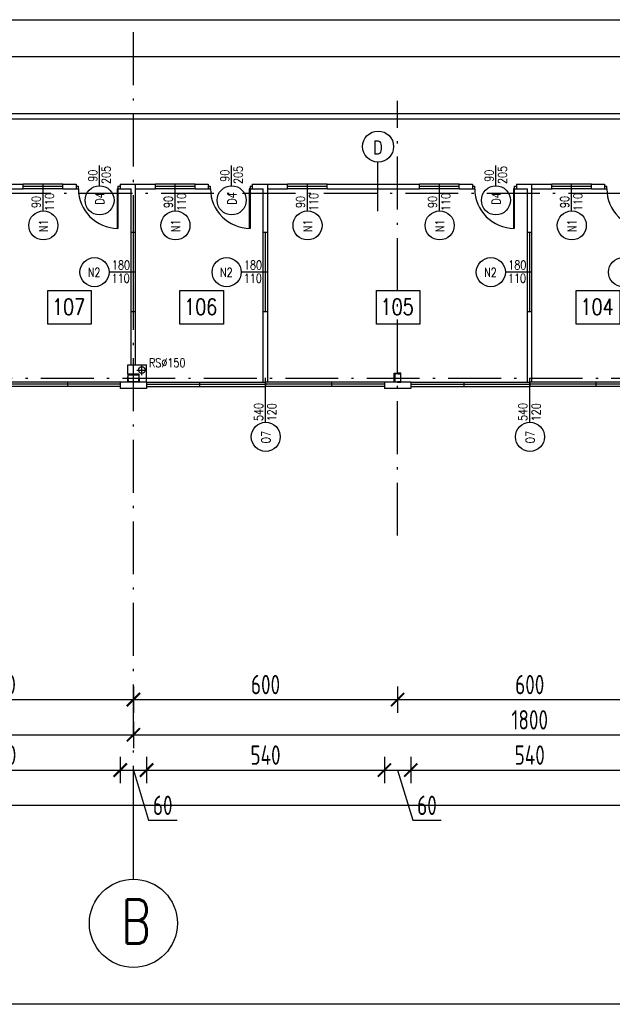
# Model space of a CAD drawing. Extents: x 153948 to 285449, y -89387 to -60195.
# Tile 4 of 101: x 250262 to 251608, y -89387 to -87152. Entities that reach past the tile are written whole.
import ezdxf
from ezdxf.enums import TextEntityAlignment as Align

# ---------------------------------------------------------------- set-up
doc = ezdxf.new("R2010")
doc.units = 0
doc.header["$LTSCALE"] = 100
doc.header["$MEASUREMENT"] = 0
doc.header["$PDMODE"] = 1
doc.linetypes.add('ACAD_ISO10W100', pattern=[18.5, 12, -3, 0.5, -3])
doc.layers.get('0').update_dxf_attribs({"linetype": 'CONTINUOUS'})
doc.layers.get('DEFPOINTS').update_dxf_attribs({"linetype": 'CONTINUOUS'})
for name, color, linetype in [('1', 2, 'CONTINUOUS'), ('ALUMINIUM', 5, 'CONTINUOUS'), ('DRZWI', 5, 'CONTINUOUS'), ('K-STA', 2, 'CONTINUOUS'), ('OBRYS', 8, 'CONTINUOUS'), ('OKNA', 5, 'CONTINUOUS'), ('OPIS-POM', 2, 'CONTINUOUS'), ('OSIE', 8, 'ACAD_ISO10W100'), ('PANELE', 3, 'CONTINUOUS'), ('R-----OP', 2, 'CONTINUOUS'), ('RYNNY', 2, 'CONTINUOUS'), ('SCIANY-GK', 11, 'CONTINUOUS'), ('TEXT1', 2, 'CONTINUOUS'), ('WYMIARY', 1, 'CONTINUOUS')]:
    doc.layers.add(name, color=color, linetype=linetype)
doc.styles.add('DYBY-NORMALNY-0-8-N', font='ROMANS.SHX', dxfattribs={"width": 0.8})
doc.styles.add('STYLE2', font='isocp.shx', dxfattribs={"width": 0.8})
doc.styles.add('TXT3', font='SIMPLEX.SHX', dxfattribs={"width": 0.75, "height": 40})
doc.dimstyles.new('KRESKI_100', dxfattribs={"dimscale": 20, "dimtxt": 2.2, "dimasz": 1.5, "dimexe": 1.5, "dimexo": 1.5, "dimgap": 0.6, "dimtad": 1, "dimdec": 1, "dimrnd": 0.5, "dimdsep": 46, "dimtxsty": 'STYLE2', "dimblk1": 'ARCHTICK', "dimblk2": 'ARCHTICK', "dimsah": 1, "dimcen": 2.5, "dimdle": 1.5, "dimclrd": 10, "dimclre": 10, "dimclrt": 15, "dimadec": 0, "dimazin": 0, "dimtfac": 1, "dimtdec": 1, "dimtmove": 1, "dimatfit": 3, "dimldrblk": 'ARCHTICK', "dimfxl": 1.5, "dimfxlon": 1, "dimtolj": 1, "dimtzin": 0, "dimarcsym": 0})

# ---------------------------------------------------------------- blocks, each defined once
blk = doc.blocks.new('SC260X2')
at = {"layer": '1'}
for points in [[(-13, 9), (-13, 0), (-12.4, 0), (-12.1, 7, -0.401015), (-11.1, 7.9), (11.1, 7.9, -0.401015), (12.1, 7), (12.4, 0), (13, 0), (13, 9)], [(-13, -9), (-13, 0), (-12.4, 0), (-12.1, -7, 0.401015), (-11.1, -7.9), (11.1, -7.9, 0.401015), (12.1, -7), (12.4, 0), (13, 0), (13, -9)]]:
    blk.add_lwpolyline(points, format="xyb", close=True, dxfattribs=at)
blk = doc.blocks.new('SC200X2')
at = {"layer": '1'}
for points in [[(-10, 7.5), (-10, 0), (-9.7, 0, 0.391021), (-9.1, 0.6), (-8.7, 5.6, -0.391021), (-7.6, 6.6), (7.6, 6.6, -0.391021), (8.7, 5.6), (9.1, 0.6, 0.391021), (9.7, 0), (10, 0), (10, 7.5)], [(-10, -7.5), (-10, 0), (-9.7, 0, -0.391021), (-9.1, -0.6), (-8.7, -5.6, 0.391021), (-7.6, -6.6), (7.6, -6.6, 0.391021), (8.7, -5.6), (9.1, -0.6, -0.391021), (9.7, 0), (10, 0), (10, -7.5)]]:
    blk.add_lwpolyline(points, format="xyb", close=True, dxfattribs=at)
blk = doc.blocks.new('O150')
at = {"layer": 'OKNA', "ltscale": 0.1}
for p, q in [((0, 0), (150, 0)), ((0, 0), (0, -10)), ((150, 0), (150, -10)), ((0, -5), (150, -5)), ((0, -10), (150, -10))]:
    blk.add_line(p, q, dxfattribs=at)
blk = doc.blocks.new('O120')
at = {"layer": 'OKNA', "ltscale": 0.1}
for p, q in [((0, 10), (120, 10)), ((0, 10), (0, 0)), ((0, 5), (120, 5)), ((0, 0), (120, 0)), ((120, 10), (120, 0))]:
    blk.add_line(p, q, dxfattribs=at)
blk = doc.blocks.new('D100')
at = {"layer": 'ALUMINIUM'}
for p, q in [((0, 0), (0, -6)), ((0, 0), (5, 0)), ((5, -6), (5, 0)), ((95, 0), (100, 0)), ((95, 0), (95, -6)), ((100, 0), (100, -6)), ((0, -6), (5, -6)), ((93, -6), (93, -95.9)), ((95, -6), (93, -6)), ((95, -6), (95, -96)), ((95, -6), (100, -6))]:
    blk.add_line(p, q, dxfattribs=at)
blk.add_arc((95, -6), 90, 180, 270, dxfattribs=at)
blk = doc.blocks.new('_ARCHTICK')
at = {"color": 0, "linetype": 'ByBlock', "const_width": 0.15}
blk.add_lwpolyline([(-0.5, -0.5), (0.5, 0.5)], dxfattribs=at)
blk = doc.blocks.new('*D310')
at = {"layer": 'DEFPOINTS', "color": 0, "ltscale": 0.1, "transparency": 16777216}
for p in [(248692.9, -87989.2), (255560.4, -88489.2), (255560.4, -88935.2)]:
    blk.add_point(p, dxfattribs=at)
at = {"layer": 'WYMIARY', "color": 10, "lineweight": -2, "ltscale": 0.1, "transparency": 16777216}
for p, q in [((248692.9, -88905.2), (248692.9, -88965.2)), ((255560.4, -88905.2), (255560.4, -88965.2)), ((248662.9, -88935.2), (255590.4, -88935.2))]:
    blk.add_line(p, q, dxfattribs=at)
at = {"layer": 'WYMIARY', "color": 10, "lineweight": -2, "ltscale": 0.1, "transparency": 16777216, "xscale": 30, "yscale": 30, "zscale": 30, "rotation": 180}
blk.add_blockref('_ARCHTICK', (248692.9, -88935.2), dxfattribs=at)
at = {"layer": 'WYMIARY', "color": 10, "lineweight": -2, "ltscale": 0.1, "transparency": 16777216, "xscale": 30, "yscale": 30, "zscale": 30}
blk.add_blockref('_ARCHTICK', (255560.4, -88935.2), dxfattribs=at)
at = {"layer": 'WYMIARY', "color": 15, "ltscale": 0.1, "transparency": 16777216, "insert": (252126.7, -88901.2), "char_height": 44, "attachment_point": 5, "style": 'STYLE2'}
blk.add_mtext('\\A1;6867.5', dxfattribs=at)
blk = doc.blocks.new('*D312')
at = {"layer": 'DEFPOINTS', "color": 0, "ltscale": 0.1, "transparency": 16777216}
for p in [(248720.4, -88695.2), (250520.4, -88695.2), (250520.4, -88775.2)]:
    blk.add_point(p, dxfattribs=at)
at = {"layer": 'WYMIARY', "color": 10, "lineweight": -2, "ltscale": 0.1, "transparency": 16777216}
for p, q in [((248720.4, -88745.2), (248720.4, -88805.2)), ((250520.4, -88745.2), (250520.4, -88805.2)), ((248690.4, -88775.2), (250550.4, -88775.2))]:
    blk.add_line(p, q, dxfattribs=at)
at = {"layer": 'WYMIARY', "color": 10, "lineweight": -2, "ltscale": 0.1, "transparency": 16777216, "xscale": 30, "yscale": 30, "zscale": 30, "rotation": 180}
blk.add_blockref('_ARCHTICK', (248720.4, -88775.2), dxfattribs=at)
at = {"layer": 'WYMIARY', "color": 10, "lineweight": -2, "ltscale": 0.1, "transparency": 16777216, "xscale": 30, "yscale": 30, "zscale": 30}
blk.add_blockref('_ARCHTICK', (250520.4, -88775.2), dxfattribs=at)
at = {"layer": 'WYMIARY', "color": 15, "ltscale": 0.1, "transparency": 16777216, "insert": (249620.4, -88741.2), "char_height": 44, "attachment_point": 5, "style": 'STYLE2'}
blk.add_mtext('\\A1;1800', dxfattribs=at)
blk = doc.blocks.new('*D313')
at = {"layer": 'DEFPOINTS', "color": 0, "ltscale": 0.1, "transparency": 16777216}
for p in [(250520.4, -88695.2), (252320.4, -88695.2), (252320.4, -88775.2)]:
    blk.add_point(p, dxfattribs=at)
at = {"layer": 'WYMIARY', "color": 10, "lineweight": -2, "ltscale": 0.1, "transparency": 16777216}
for p, q in [((250520.4, -88745.2), (250520.4, -88805.2)), ((252320.4, -88745.2), (252320.4, -88805.2)), ((250490.4, -88775.2), (252350.4, -88775.2))]:
    blk.add_line(p, q, dxfattribs=at)
at = {"layer": 'WYMIARY', "color": 10, "lineweight": -2, "ltscale": 0.1, "transparency": 16777216, "xscale": 30, "yscale": 30, "zscale": 30, "rotation": 180}
blk.add_blockref('_ARCHTICK', (250520.4, -88775.2), dxfattribs=at)
at = {"layer": 'WYMIARY', "color": 10, "lineweight": -2, "ltscale": 0.1, "transparency": 16777216, "xscale": 30, "yscale": 30, "zscale": 30}
blk.add_blockref('_ARCHTICK', (252320.4, -88775.2), dxfattribs=at)
at = {"layer": 'WYMIARY', "color": 15, "ltscale": 0.1, "transparency": 16777216, "insert": (251420.4, -88741.2), "char_height": 44, "attachment_point": 5, "style": 'STYLE2'}
blk.add_mtext('\\A1;1800', dxfattribs=at)
blk = doc.blocks.new('*D321')
at = {"layer": 'DEFPOINTS', "color": 0, "ltscale": 0.1, "transparency": 16777216}
for p in [(249920.4, -88615.2), (250520.4, -88615.2), (250520.4, -88695.2)]:
    blk.add_point(p, dxfattribs=at)
at = {"layer": 'WYMIARY', "color": 10, "lineweight": -2, "ltscale": 0.1, "transparency": 16777216}
for p, q in [((249920.4, -88665.2), (249920.4, -88725.2)), ((250520.4, -88665.2), (250520.4, -88725.2)), ((249890.4, -88695.2), (250550.4, -88695.2))]:
    blk.add_line(p, q, dxfattribs=at)
at = {"layer": 'WYMIARY', "color": 10, "lineweight": -2, "ltscale": 0.1, "transparency": 16777216, "xscale": 30, "yscale": 30, "zscale": 30, "rotation": 180}
blk.add_blockref('_ARCHTICK', (249920.4, -88695.2), dxfattribs=at)
at = {"layer": 'WYMIARY', "color": 10, "lineweight": -2, "ltscale": 0.1, "transparency": 16777216, "xscale": 30, "yscale": 30, "zscale": 30}
blk.add_blockref('_ARCHTICK', (250520.4, -88695.2), dxfattribs=at)
at = {"layer": 'WYMIARY', "color": 15, "ltscale": 0.1, "transparency": 16777216, "insert": (250220.4, -88661.2), "char_height": 44, "attachment_point": 5, "style": 'STYLE2'}
blk.add_mtext('\\A1;600', dxfattribs=at)
blk = doc.blocks.new('*D322')
at = {"layer": 'DEFPOINTS', "color": 0, "ltscale": 0.1, "transparency": 16777216}
for p in [(250520.4, -88615.2), (251120.4, -88615.2), (251120.4, -88695.2)]:
    blk.add_point(p, dxfattribs=at)
at = {"layer": 'WYMIARY', "color": 10, "lineweight": -2, "ltscale": 0.1, "transparency": 16777216}
for p, q in [((250520.4, -88665.2), (250520.4, -88725.2)), ((251120.4, -88665.2), (251120.4, -88725.2)), ((250490.4, -88695.2), (251150.4, -88695.2))]:
    blk.add_line(p, q, dxfattribs=at)
at = {"layer": 'WYMIARY', "color": 10, "lineweight": -2, "ltscale": 0.1, "transparency": 16777216, "xscale": 30, "yscale": 30, "zscale": 30, "rotation": 180}
blk.add_blockref('_ARCHTICK', (250520.4, -88695.2), dxfattribs=at)
at = {"layer": 'WYMIARY', "color": 10, "lineweight": -2, "ltscale": 0.1, "transparency": 16777216, "xscale": 30, "yscale": 30, "zscale": 30}
blk.add_blockref('_ARCHTICK', (251120.4, -88695.2), dxfattribs=at)
at = {"layer": 'WYMIARY', "color": 15, "ltscale": 0.1, "transparency": 16777216, "insert": (250820.4, -88661.2), "char_height": 44, "attachment_point": 5, "style": 'STYLE2'}
blk.add_mtext('\\A1;600', dxfattribs=at)
blk = doc.blocks.new('*D323')
at = {"layer": 'DEFPOINTS', "color": 0, "ltscale": 0.1, "transparency": 16777216}
for p in [(251120.4, -88615.2), (251720.4, -88615.2), (251720.4, -88695.2)]:
    blk.add_point(p, dxfattribs=at)
at = {"layer": 'WYMIARY', "color": 10, "lineweight": -2, "ltscale": 0.1, "transparency": 16777216}
for p, q in [((251120.4, -88665.2), (251120.4, -88725.2)), ((251720.4, -88665.2), (251720.4, -88725.2)), ((251090.4, -88695.2), (251750.4, -88695.2))]:
    blk.add_line(p, q, dxfattribs=at)
at = {"layer": 'WYMIARY', "color": 10, "lineweight": -2, "ltscale": 0.1, "transparency": 16777216, "xscale": 30, "yscale": 30, "zscale": 30, "rotation": 180}
blk.add_blockref('_ARCHTICK', (251120.4, -88695.2), dxfattribs=at)
at = {"layer": 'WYMIARY', "color": 10, "lineweight": -2, "ltscale": 0.1, "transparency": 16777216, "xscale": 30, "yscale": 30, "zscale": 30}
blk.add_blockref('_ARCHTICK', (251720.4, -88695.2), dxfattribs=at)
at = {"layer": 'WYMIARY', "color": 15, "ltscale": 0.1, "transparency": 16777216, "insert": (251420.4, -88661.2), "char_height": 44, "attachment_point": 5, "style": 'STYLE2'}
blk.add_mtext('\\A1;600', dxfattribs=at)
blk = doc.blocks.new('*D337')
at = {"layer": 'DEFPOINTS', "color": 0, "ltscale": 0.1, "transparency": 16777216}
for p in [(249950.4, -88775.2), (250490.4, -88775.2), (250490.4, -88855.2)]:
    blk.add_point(p, dxfattribs=at)
at = {"layer": 'WYMIARY', "color": 10, "lineweight": -2, "ltscale": 0.1, "transparency": 16777216}
for p, q in [((249950.4, -88825.2), (249950.4, -88885.2)), ((250490.4, -88825.2), (250490.4, -88885.2)), ((249920.4, -88855.2), (250520.4, -88855.2))]:
    blk.add_line(p, q, dxfattribs=at)
at = {"layer": 'WYMIARY', "color": 10, "lineweight": -2, "ltscale": 0.1, "transparency": 16777216, "xscale": 30, "yscale": 30, "zscale": 30, "rotation": 180}
blk.add_blockref('_ARCHTICK', (249950.4, -88855.2), dxfattribs=at)
at = {"layer": 'WYMIARY', "color": 10, "lineweight": -2, "ltscale": 0.1, "transparency": 16777216, "xscale": 30, "yscale": 30, "zscale": 30}
blk.add_blockref('_ARCHTICK', (250490.4, -88855.2), dxfattribs=at)
at = {"layer": 'WYMIARY', "color": 15, "ltscale": 0.1, "transparency": 16777216, "insert": (250220.4, -88821.2), "char_height": 44, "attachment_point": 5, "style": 'STYLE2'}
blk.add_mtext('\\A1;540', dxfattribs=at)
blk = doc.blocks.new('*D338')
at = {"layer": 'DEFPOINTS', "color": 0, "ltscale": 0.1, "transparency": 16777216}
for p in [(250490.4, -88775.2), (250550.4, -88775.2), (250550.4, -88855.2)]:
    blk.add_point(p, dxfattribs=at)
at = {"layer": 'WYMIARY', "color": 10, "lineweight": -2, "ltscale": 0.1, "transparency": 16777216}
for p, q in [((250490.4, -88825.2), (250490.4, -88885.2)), ((250550.4, -88825.2), (250550.4, -88885.2)), ((250460.4, -88855.2), (250580.4, -88855.2)), ((250520.4, -88855.2), (250554.6, -88969.2)), ((250554.6, -88969.2), (250619.5, -88969.2))]:
    blk.add_line(p, q, dxfattribs=at)
at = {"layer": 'WYMIARY', "color": 10, "lineweight": -2, "ltscale": 0.1, "transparency": 16777216, "xscale": 30, "yscale": 30, "zscale": 30, "rotation": 180}
blk.add_blockref('_ARCHTICK', (250490.4, -88855.2), dxfattribs=at)
at = {"layer": 'WYMIARY', "color": 10, "lineweight": -2, "ltscale": 0.1, "transparency": 16777216, "xscale": 30, "yscale": 30, "zscale": 30}
blk.add_blockref('_ARCHTICK', (250550.4, -88855.2), dxfattribs=at)
at = {"layer": 'WYMIARY', "color": 15, "ltscale": 0.1, "transparency": 16777216, "insert": (250587, -88935.2), "char_height": 44, "attachment_point": 5, "style": 'STYLE2'}
blk.add_mtext('\\A1;60', dxfattribs=at)
blk = doc.blocks.new('*D339')
at = {"layer": 'DEFPOINTS', "color": 0, "ltscale": 0.1, "transparency": 16777216}
for p in [(250550.4, -88775.2), (251090.4, -88775.2), (251090.4, -88855.2)]:
    blk.add_point(p, dxfattribs=at)
at = {"layer": 'WYMIARY', "color": 10, "lineweight": -2, "ltscale": 0.1, "transparency": 16777216}
for p, q in [((250550.4, -88825.2), (250550.4, -88885.2)), ((251090.4, -88825.2), (251090.4, -88885.2)), ((250520.4, -88855.2), (251120.4, -88855.2))]:
    blk.add_line(p, q, dxfattribs=at)
at = {"layer": 'WYMIARY', "color": 10, "lineweight": -2, "ltscale": 0.1, "transparency": 16777216, "xscale": 30, "yscale": 30, "zscale": 30, "rotation": 180}
blk.add_blockref('_ARCHTICK', (250550.4, -88855.2), dxfattribs=at)
at = {"layer": 'WYMIARY', "color": 10, "lineweight": -2, "ltscale": 0.1, "transparency": 16777216, "xscale": 30, "yscale": 30, "zscale": 30}
blk.add_blockref('_ARCHTICK', (251090.4, -88855.2), dxfattribs=at)
at = {"layer": 'WYMIARY', "color": 15, "ltscale": 0.1, "transparency": 16777216, "insert": (250820.4, -88821.2), "char_height": 44, "attachment_point": 5, "style": 'STYLE2'}
blk.add_mtext('\\A1;540', dxfattribs=at)
blk = doc.blocks.new('*D340')
at = {"layer": 'DEFPOINTS', "color": 0, "ltscale": 0.1, "transparency": 16777216}
for p in [(251090.4, -88775.2), (251150.4, -88775.2), (251150.4, -88855.2)]:
    blk.add_point(p, dxfattribs=at)
at = {"layer": 'WYMIARY', "color": 10, "lineweight": -2, "ltscale": 0.1, "transparency": 16777216}
for p, q in [((251090.4, -88825.2), (251090.4, -88885.2)), ((251150.4, -88825.2), (251150.4, -88885.2)), ((251060.4, -88855.2), (251180.4, -88855.2)), ((251120.4, -88855.2), (251154.6, -88969.2)), ((251154.6, -88969.2), (251219.5, -88969.2))]:
    blk.add_line(p, q, dxfattribs=at)
at = {"layer": 'WYMIARY', "color": 10, "lineweight": -2, "ltscale": 0.1, "transparency": 16777216, "xscale": 30, "yscale": 30, "zscale": 30, "rotation": 180}
blk.add_blockref('_ARCHTICK', (251090.4, -88855.2), dxfattribs=at)
at = {"layer": 'WYMIARY', "color": 10, "lineweight": -2, "ltscale": 0.1, "transparency": 16777216, "xscale": 30, "yscale": 30, "zscale": 30}
blk.add_blockref('_ARCHTICK', (251150.4, -88855.2), dxfattribs=at)
at = {"layer": 'WYMIARY', "color": 15, "ltscale": 0.1, "transparency": 16777216, "insert": (251187, -88935.2), "char_height": 44, "attachment_point": 5, "style": 'STYLE2'}
blk.add_mtext('\\A1;60', dxfattribs=at)
blk = doc.blocks.new('*D341')
at = {"layer": 'DEFPOINTS', "color": 0, "ltscale": 0.1, "transparency": 16777216}
for p in [(251150.4, -88775.2), (251690.4, -88775.2), (251690.4, -88855.2)]:
    blk.add_point(p, dxfattribs=at)
at = {"layer": 'WYMIARY', "color": 10, "lineweight": -2, "ltscale": 0.1, "transparency": 16777216}
for p, q in [((251150.4, -88825.2), (251150.4, -88885.2)), ((251690.4, -88825.2), (251690.4, -88885.2)), ((251120.4, -88855.2), (251720.4, -88855.2))]:
    blk.add_line(p, q, dxfattribs=at)
at = {"layer": 'WYMIARY', "color": 10, "lineweight": -2, "ltscale": 0.1, "transparency": 16777216, "xscale": 30, "yscale": 30, "zscale": 30, "rotation": 180}
blk.add_blockref('_ARCHTICK', (251150.4, -88855.2), dxfattribs=at)
at = {"layer": 'WYMIARY', "color": 10, "lineweight": -2, "ltscale": 0.1, "transparency": 16777216, "xscale": 30, "yscale": 30, "zscale": 30}
blk.add_blockref('_ARCHTICK', (251690.4, -88855.2), dxfattribs=at)
at = {"layer": 'WYMIARY', "color": 15, "ltscale": 0.1, "transparency": 16777216, "insert": (251420.4, -88821.2), "char_height": 44, "attachment_point": 5, "style": 'STYLE2'}
blk.add_mtext('\\A1;540', dxfattribs=at)
blk = doc.blocks.new('*D360')
at = {"layer": 'DEFPOINTS', "color": 0, "ltscale": 0.1, "transparency": 16777216}
for p in [(254147.4, -87236), (249325.3, -87365.7), (254147.4, -87365.7)]:
    blk.add_point(p, dxfattribs=at)
at = {"layer": 'WYMIARY', "color": 10, "lineweight": -2, "ltscale": 0.1, "transparency": 16777216}
for p, q in [((249325.3, -87266), (249325.3, -87206)), ((254147.4, -87266), (254147.4, -87206)), ((249295.3, -87236), (254177.4, -87236))]:
    blk.add_line(p, q, dxfattribs=at)
at = {"layer": 'WYMIARY', "color": 10, "lineweight": -2, "ltscale": 0.1, "transparency": 16777216, "xscale": 30, "yscale": 30, "zscale": 30, "rotation": 180}
blk.add_blockref('_ARCHTICK', (249325.3, -87236), dxfattribs=at)
at = {"layer": 'WYMIARY', "color": 10, "lineweight": -2, "ltscale": 0.1, "transparency": 16777216, "xscale": 30, "yscale": 30, "zscale": 30}
blk.add_blockref('_ARCHTICK', (254147.4, -87236), dxfattribs=at)
at = {"layer": 'WYMIARY', "color": 15, "ltscale": 0.1, "transparency": 16777216, "insert": (251736.3, -87202), "char_height": 44, "attachment_point": 5, "style": 'STYLE2'}
blk.add_mtext('\\A1;4822', dxfattribs=at)

msp = doc.modelspace()

# ---------------------------------------------------------------- linework, layer by layer
at = {"layer": 'ALUMINIUM', "ltscale": 0.1}
for p, q in [((250270.4, -87535.68), (250270.4, -87525.66)), ((250360.4, -87525.68), (250270.4, -87525.68)), ((250360.4, -87530.68), (250270.4, -87530.68)), ((250360.4, -87535.68), (250360.4, -87525.68)), ((250570.4, -87535.68), (250570.4, -87525.66)), ((250660.4, -87525.68), (250570.4, -87525.68)), ((250660.4, -87530.68), (250570.4, -87530.68)), ((250660.4, -87535.68), (250660.4, -87525.68)), ((250870.4, -87535.68), (250870.4, -87525.66)), ((250960.4, -87525.68), (250870.4, -87525.68)), ((250960.4, -87530.68), (250870.4, -87530.68)), ((250960.4, -87535.68), (250960.4, -87525.66)), ((250960.4, -87535.68), (250960.4, -87525.68)), ((251170.4, -87535.68), (251170.4, -87525.66)), ((251260.4, -87525.68), (251170.4, -87525.68)), ((251260.4, -87530.68), (251170.4, -87530.68)), ((251260.4, -87535.68), (251260.4, -87525.68)), ((251470.4, -87535.68), (251470.4, -87525.66)), ((251560.4, -87525.68), (251470.4, -87525.68)), ((251560.4, -87530.68), (251470.4, -87530.68)), ((251560.4, -87535.68), (251560.4, -87525.68)), ((250360.4, -87535.68), (250270.4, -87535.68)), ((250660.4, -87535.68), (250570.4, -87535.68)), ((250960.4, -87535.68), (250870.4, -87535.68)), ((251260.4, -87535.68), (251170.4, -87535.68)), ((251560.4, -87535.68), (251470.4, -87535.68)), ((250515.37, -87724.65), (250515.37, -87634.65)), ((250515.37, -87634.65), (250525.39, -87634.65)), ((250520.37, -87724.65), (250520.37, -87634.65)), ((250525.37, -87724.65), (250525.37, -87634.65)), ((250815.37, -87634.65), (250825.39, -87634.65)), ((250815.37, -87724.65), (250815.37, -87634.65)), ((250820.37, -87724.65), (250820.37, -87634.65)), ((250825.37, -87724.65), (250825.37, -87634.65)), ((251415.37, -87724.65), (251415.37, -87634.65)), ((251415.37, -87634.65), (251425.39, -87634.65)), ((251420.37, -87724.65), (251420.37, -87634.65)), ((251425.37, -87724.65), (251425.37, -87634.65)), ((250515.37, -87724.65), (250525.39, -87724.65)), ((250515.37, -87814.65), (250515.37, -87724.65)), ((250515.37, -87724.65), (250525.37, -87724.65)), ((250520.37, -87814.65), (250520.37, -87724.65)), ((250525.37, -87814.65), (250525.37, -87724.65)), ((250815.37, -87724.65), (250825.37, -87724.65)), ((250815.37, -87814.65), (250815.37, -87724.65)), ((250815.37, -87724.65), (250825.39, -87724.65)), ((250820.37, -87814.65), (250820.37, -87724.65)), ((250825.37, -87814.65), (250825.37, -87724.65)), ((251415.37, -87724.65), (251425.39, -87724.65)), ((251415.37, -87814.65), (251415.37, -87724.65)), ((251415.37, -87724.65), (251425.37, -87724.65)), ((251420.37, -87814.65), (251420.37, -87724.65)), ((251425.37, -87814.65), (251425.37, -87724.65)), ((250515.37, -87814.65), (250525.37, -87814.65)), ((250815.37, -87814.65), (250825.37, -87814.65)), ((251415.37, -87814.65), (251425.37, -87814.65))]:
    msp.add_line(p, q, dxfattribs=at)
at = {"layer": 'K-STA'}
for p, q in [((254147.4, -87365.66), (249325.29, -87365.66)), ((254147.4, -87377.66), (249325.29, -87377.66))]:
    msp.add_line(p, q, dxfattribs=at)
at = {"layer": 'OBRYS', "ltscale": 0.5}
msp.add_lwpolyline([(247093.47, -87152.09), (255560.4, -87152.09), (255560.4, -89386.83), (247093.47, -89386.83)], close=True, dxfattribs=at)
at = {"layer": 'OPIS-POM'}
for points in [[(250326.03, -87767.03), (250424.7, -87767.03), (250424.7, -87843.35), (250326.03, -87843.35)], [(250626.03, -87767.03), (250724.7, -87767.03), (250724.7, -87843.35), (250626.03, -87843.35)], [(251072.1, -87767.03), (251170.77, -87767.03), (251170.77, -87843.35), (251072.1, -87843.35)], [(251526.03, -87767.03), (251624.7, -87767.03), (251624.7, -87843.35), (251526.03, -87843.35)]]:
    msp.add_lwpolyline(points, close=True, dxfattribs=at)
at = {"layer": 'OSIE', "ltscale": 0.1}
for p, q in [((250520.4, -88965.66), (250520.4, -87152.09)), ((251120.4, -88322.89), (251120.4, -87336.08)), ((248363.17, -87545.66), (255560.4, -87545.66)), ((250539.26, -87959), (250539.26, -87936.21)), ((250527.87, -87947.6), (250550.66, -87947.6)), ((247720.4, -87965.66), (255560.4, -87965.66))]:
    msp.add_line(p, q, dxfattribs=at)
at = {"layer": 'PANELE', "ltscale": 0.1}
for p, q in [((250490.4, -87974.66), (250490.4, -87989.16)), ((250550.4, -87974.66), (250550.4, -87989.16)), ((251090.4, -87974.66), (251090.4, -87989.16)), ((251150.4, -87974.66), (251150.4, -87989.16))]:
    msp.add_line(p, q, dxfattribs=at)
at = {"layer": 'PANELE', "ltscale": 0.5}
for p, q in [((250550.4, -87974.66), (250490.4, -87974.66)), ((251150.4, -87974.66), (251090.4, -87974.66)), ((250550.4, -87989.16), (250490.4, -87989.16)), ((251150.4, -87989.16), (251090.4, -87989.16))]:
    msp.add_line(p, q, dxfattribs=at)
at = {"layer": 'R-----OP'}
msp.add_line((251075.66, -87586.99), (251075.66, -87475.25), dxfattribs=at)
for points in [[(250443.13, -87529.61), (250443.13, -87482.77)], [(250743.13, -87529.61), (250743.13, -87482.77)], [(251343.13, -87529.61), (251343.13, -87482.77)], [(250315.4, -87586.49), (250315.4, -87525.68)], [(250615.4, -87586.49), (250615.4, -87525.68)], [(250915.4, -87586.49), (250915.4, -87525.68)], [(251215.4, -87586.49), (251215.4, -87525.68)], [(251515.4, -87586.49), (251515.4, -87525.68)], [(250464.56, -87724.65), (250525.37, -87724.65)], [(250764.56, -87724.65), (250825.37, -87724.65)], [(251364.56, -87724.65), (251425.37, -87724.65)], [(250820.4, -88066.32), (250820.4, -87964.66)], [(251420.4, -88066.32), (251420.4, -87964.66)]]:
    msp.add_lwpolyline(points, dxfattribs=at)
for centre, radius in [((251076.05, -87440.07), 35.19), ((250443.61, -87562.05), 33), ((250743.61, -87562.05), 33), ((251343.61, -87562.05), 33), ((250315.88, -87618.98), 33), ((250615.88, -87618.98), 33), ((250915.88, -87618.98), 33), ((251215.88, -87618.98), 33), ((251515.88, -87618.98), 33), ((250432.07, -87725.13), 33), ((250732.07, -87725.13), 33), ((251332.07, -87725.13), 33), ((251632.07, -87725.13), 33), ((250820.88, -88098.81), 33), ((251420.88, -88098.81), 33)]:
    msp.add_circle(centre, radius, dxfattribs=at)
at = {"layer": 'RYNNY', "ltscale": 0.1}
msp.add_circle((250539.26, -87947.24), 7.5, dxfattribs=at)
at = {"layer": 'SCIANY-GK', "ltscale": 0.1}
for p, q in [((250225.31, -87525.66), (250270.4, -87525.66)), ((250270.4, -87535.68), (250270.4, -87525.68)), ((250360.4, -87525.66), (250390.4, -87525.66)), ((250360.4, -87535.68), (250360.4, -87525.68)), ((250390.4, -87525.66), (250390.4, -87535.66)), ((250490.4, -87525.66), (250525.31, -87525.66)), ((250490.4, -87525.66), (250490.4, -87535.66)), ((250525.33, -87634.65), (250525.31, -87525.66)), ((250525.31, -87525.66), (250570.4, -87525.66)), ((250570.4, -87535.68), (250570.4, -87525.68)), ((250660.4, -87525.66), (250690.4, -87525.66)), ((250660.4, -87535.68), (250660.4, -87525.68)), ((250690.4, -87525.66), (250690.4, -87535.66)), ((250790.4, -87525.66), (250790.4, -87535.66)), ((250790.4, -87525.66), (250825.31, -87525.66)), ((250825.33, -87634.65), (250825.31, -87525.66)), ((250825.31, -87525.66), (250870.4, -87525.66)), ((250870.4, -87535.68), (250870.4, -87525.68)), ((250960.4, -87535.68), (250960.4, -87525.68)), ((250960.4, -87535.68), (250960.4, -87525.68)), ((250960.4, -87525.68), (251170.4, -87525.68)), ((251170.4, -87535.68), (251170.4, -87525.68)), ((251260.4, -87525.66), (251290.4, -87525.66)), ((251260.4, -87535.68), (251260.4, -87525.68)), ((251290.4, -87525.66), (251290.4, -87535.66)), ((251390.4, -87525.66), (251425.31, -87525.66)), ((251390.4, -87525.66), (251390.4, -87535.66)), ((251425.33, -87634.65), (251425.31, -87525.66)), ((251425.31, -87525.66), (251470.4, -87525.66)), ((251470.4, -87535.68), (251470.4, -87525.68)), ((251560.4, -87525.66), (251590.4, -87525.66)), ((251560.4, -87535.68), (251560.4, -87525.68)), ((251590.4, -87525.66), (251590.4, -87535.66)), ((250225.31, -87535.66), (250270.4, -87535.66)), ((250360.4, -87535.66), (250390.4, -87535.66)), ((250490.4, -87535.66), (250515.36, -87535.66)), ((250515.37, -87634.65), (250515.36, -87535.66)), ((250525.31, -87535.66), (250570.4, -87535.66)), ((250660.4, -87535.66), (250690.4, -87535.66)), ((250790.4, -87535.66), (250815.36, -87535.66)), ((250815.37, -87634.65), (250815.36, -87535.66)), ((250825.31, -87535.66), (250870.4, -87535.66)), ((250960.4, -87535.68), (251170.4, -87535.68)), ((251260.4, -87535.66), (251290.4, -87535.66)), ((251390.4, -87535.66), (251415.36, -87535.66)), ((251415.37, -87634.65), (251415.36, -87535.66)), ((251425.31, -87535.66), (251470.4, -87535.66)), ((251560.4, -87535.66), (251590.4, -87535.66)), ((250515.37, -87634.65), (250525.37, -87634.65)), ((250815.37, -87634.65), (250825.37, -87634.65)), ((251415.37, -87634.65), (251425.37, -87634.65)), ((250515.37, -87724.65), (250525.37, -87724.65)), ((250515.37, -87724.65), (250525.37, -87724.65)), ((250815.37, -87724.65), (250825.37, -87724.65)), ((250815.37, -87724.65), (250825.37, -87724.65)), ((251415.37, -87724.65), (251425.37, -87724.65)), ((251415.37, -87724.65), (251425.37, -87724.65)), ((250515.37, -87814.65), (250525.37, -87814.65)), ((250515.42, -87935.66), (250515.4, -87814.65)), ((250525.38, -87935.66), (250525.36, -87814.65)), ((250815.37, -87814.65), (250825.37, -87814.65)), ((250815.42, -87974.66), (250815.4, -87814.65)), ((250825.38, -87974.66), (250825.36, -87814.65)), ((251415.37, -87814.65), (251425.37, -87814.65)), ((251415.42, -87974.66), (251415.4, -87814.65)), ((251425.38, -87974.66), (251425.36, -87814.65)), ((250507.4, -87956.66), (250507.4, -87935.66)), ((250507.4, -87935.66), (250550.4, -87935.66)), ((250550.4, -87974.66), (250550.4, -87935.66))]:
    msp.add_line(p, q, dxfattribs=at)
at = {"layer": 'TEXT1'}
msp.add_line((250520.4, -89103.03), (250520.4, -88965.66), dxfattribs=at)
msp.add_circle((250520.4, -89203.03), 100, dxfattribs=at)

# ---------------------------------------------------------------- block references
at = {"layer": 'DRZWI', "ltscale": 0.12}
for p in [(250390.38, -87529.7), (250690.38, -87529.7), (251290.38, -87529.7), (251590.38, -87529.7)]:
    msp.add_blockref('D100', p, dxfattribs=at)
at = {"layer": 'K-STA', "ltscale": 0.5}
msp.add_blockref('SC260X2', (250520.4, -87965.66), dxfattribs=at)
at = {"layer": 'K-STA', "ltscale": 0.5, "rotation": 270}
msp.add_blockref('SC200X2', (251120.4, -87964.66), dxfattribs=at)
at = {"layer": 'OKNA', "xscale": -1}
for p in [(250370.4, -87974.66), (250970.4, -87974.66), (251570.4, -87974.66)]:
    msp.add_blockref('O150', p, dxfattribs=at)
at = {"layer": 'OKNA', "ltscale": 0.1, "xscale": -1}
for p in [(250490.4, -87984.66), (251090.4, -87984.66), (251690.4, -87984.66)]:
    msp.add_blockref('O120', p, dxfattribs=at)
at = {"layer": 'OKNA', "ltscale": 0.1}
for p in [(250550.4, -87984.66), (251150.4, -87984.66)]:
    msp.add_blockref('O120', p, dxfattribs=at)
at = {"layer": 'OKNA'}
for p in [(250670.4, -87974.66), (251270.4, -87974.66)]:
    msp.add_blockref('O150', p, dxfattribs=at)

# ---------------------------------------------------------------- texts
at = {"layer": 'OPIS-POM', "style": 'DYBY-NORMALNY-0-8-N', "width": 0.8}
for s, p in [('107', (250373.23, -87803.85)), ('106', (250673.23, -87803.85)), ('105', (251119.3, -87803.85)), ('104', (251573.23, -87803.85))]:
    msp.add_text(s, height=36.562, dxfattribs=at).set_placement(p, align=Align.MIDDLE)
at = {"layer": 'R-----OP', "style": 'DYBY-NORMALNY-0-8-N', "width": 0.8}
msp.add_text('D', height=30, dxfattribs=at).set_placement((251075.65, -87442.18), align=Align.MIDDLE)
at = {"layer": 'R-----OP', "color": 2, "style": 'DYBY-NORMALNY-0-8-N', "width": 0.8}
for s, p in [('205', (250458.35, -87504.56)), ('205', (250758.35, -87504.56)), ('205', (251358.35, -87504.56)), ('90', (250428.13, -87506.39)), ('90', (250728.13, -87506.39)), ('90', (251328.13, -87506.39))]:
    msp.add_text(s, height=20, rotation=90, dxfattribs=at).set_placement(p, align=Align.MIDDLE)
for s, p in [('90', (250309.68, -87579.54)), ('110', (250339.78, -87586.37)), ('90', (250609.68, -87579.54)), ('110', (250639.78, -87586.37)), ('90', (250909.68, -87579.54)), ('110', (250939.78, -87586.37)), ('90', (251209.68, -87579.54)), ('110', (251239.78, -87586.37)), ('90', (251509.68, -87579.54)), ('110', (251539.78, -87586.37)), ('540', (250814.68, -88063.07)), ('120', (250844.78, -88063.61)), ('540', (251414.68, -88063.07)), ('120', (251444.78, -88063.61))]:
    msp.add_text(s, height=20, rotation=90, dxfattribs=at).set_placement(p)
for s, p in [('D4', (250444.28, -87557.84)), ('D4', (250744.28, -87557.84)), ('D4', (251344.28, -87557.84)), ('N1', (250316.41, -87619.84)), ('N1', (250616.41, -87619.84)), ('N1', (250916.41, -87619.84)), ('N1', (251216.41, -87619.84)), ('N1', (251516.41, -87619.84)), ('O7', (250821.41, -88099.67)), ('O7', (251421.41, -88099.67))]:
    msp.add_text(s, height=20, rotation=90, dxfattribs=at).set_placement(p, align=Align.MIDDLE_CENTER)
for s, p in [('180', (250471.51, -87718.93)), ('180', (250771.51, -87718.93)), ('180', (251371.51, -87718.93)), ('110', (250470.97, -87749.03)), ('110', (250770.97, -87749.03)), ('110', (251370.97, -87749.03))]:
    msp.add_text(s, height=20, dxfattribs=at).set_placement(p)
for p in [(250431.21, -87725.66), (250731.21, -87725.66), (251331.21, -87725.66)]:
    msp.add_text('N2', height=20, dxfattribs=at).set_placement(p, align=Align.MIDDLE_CENTER)
msp.add_text('RS%%c150', height=20, dxfattribs=at).set_placement((250597.24, -87930.7), align=Align.MIDDLE)
at = {"layer": 'TEXT1', "style": 'TXT3', "width": 0.75}
msp.add_text('B', height=100, dxfattribs=at).set_placement((250492.56, -89248.75))

# ---------------------------------------------------------------- dimensions: what is measured, and where the dimension line sits
at = {"layer": 'WYMIARY', "ltscale": 0.1}
for base, p1, p2, picture, middle in [((254147.4, -87236), (249325.29, -87365.66), (254147.4, -87365.66), '*D360', (251736.35, -87201.99)), ((255560.4, -88935.15), (248692.9, -87989.16), (255560.4, -88489.16), '*D310', (252126.65, -88901.15)), ((250520.4, -88695.15), (249920.4, -88615.15), (250520.4, -88615.15), '*D321', (250220.4, -88661.15)), ((251120.4, -88695.15), (250520.4, -88615.15), (251120.4, -88615.15), '*D322', (250820.4, -88661.15)), ((251720.4, -88695.15), (251120.4, -88615.15), (251720.4, -88615.15), '*D323', (251420.4, -88661.15)), ((250520.4, -88775.15), (248720.4, -88695.15), (250520.4, -88695.15), '*D312', (249620.4, -88741.15)), ((252320.4, -88775.15), (250520.4, -88695.15), (252320.4, -88695.15), '*D313', (251420.4, -88741.15)), ((250490.4, -88855.15), (249950.4, -88775.15), (250490.4, -88775.15), '*D337', (250220.4, -88821.15)), ((250550.4, -88855.15), (250490.4, -88775.15), (250550.4, -88775.15), '*D338', (250566.6, -88935.15)), ((251090.4, -88855.15), (250550.4, -88775.15), (251090.4, -88775.15), '*D339', (250820.4, -88821.15)), ((251150.4, -88855.15), (251090.4, -88775.15), (251150.4, -88775.15), '*D340', (251166.6, -88935.15)), ((251690.4, -88855.15), (251150.4, -88775.15), (251690.4, -88775.15), '*D341', (251420.4, -88821.15))]:
    dim = msp.add_linear_dim(base=base, p1=p1, p2=p2, dimstyle='KRESKI_100', dxfattribs=at)
    dim.commit()
    dim.dimension.update_dxf_attribs({"geometry": picture, "text_midpoint": middle})

doc.saveas('drawing.dxf')
